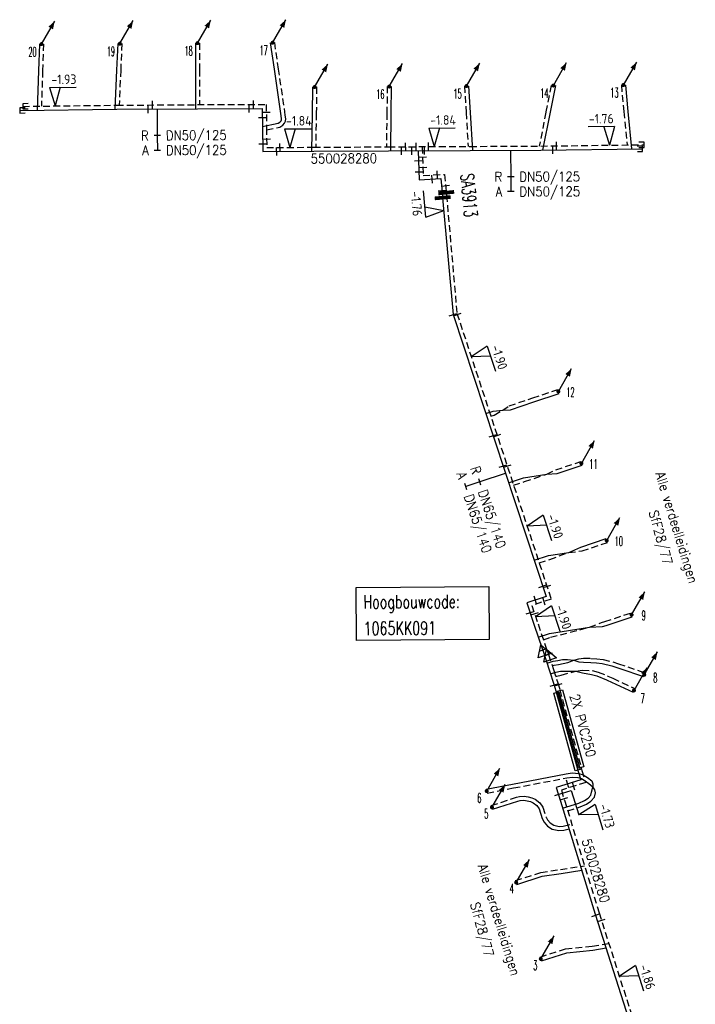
# Model space of a CAD drawing. Header units: millimetres. Extents: x 0 to 118212815, y 0 to 488348790.
# Tile 76 of 143: x 116557325 to 116620944, y 485384440 to 485477183. Entities that reach past the tile are written whole.
import ezdxf
from ezdxf.enums import TextEntityAlignment as Align

# ---------------------------------------------------------------- set-up
doc = ezdxf.new("R2010")
doc.units = ezdxf.units.MM
doc.header["$LTSCALE"] = 200
doc.linetypes.add('HIDDEN2', pattern=[4.7625, 3.175, -1.5875])
for name, color, linetype in [('WW-C-AFSLUITER', 7, 'Continuous'), ('WW-C-hoogbouw', 7, 'Continuous'), ('WW-C-mof', 7, 'Continuous'), ('WW-C-stijgstrang', 7, 'Continuous'), ('WW-C-VERLOOP', 7, 'Continuous'), ('WW-I-diam', 7, 'Continuous'), ('WW-I-info', 7, 'Continuous'), ('WW-I-NAP', 7, 'Continuous'), ('WW-L-aanvoer', 3, 'Continuous'), ('WW-L-mantelbuis', 3, 'Continuous'), ('WW-L-retour', 3, 'HIDDEN2')]:
    doc.layers.add(name, color=color, linetype=linetype)
doc.styles.add('DIN17', font='ROMANS.SHX', dxfattribs={"width": 0.9})
doc.styles.add('ISOCP', font='ISOCP.SHX')

# ---------------------------------------------------------------- blocks, each defined once
blk = doc.blocks.new('LR-mof')
at = {"color": 0, "linetype": 'ByBlock', "lineweight": -2}
blk.add_line((0, -0.75), (0, 0.75), dxfattribs=at)
blk = doc.blocks.new('LR-VERL')
at = {"color": 0, "linetype": 'ByBlock', "lineweight": -2}
blk.add_lwpolyline([(1.08, 0), (-1.08, -1.25), (-1.08, 1.25)], close=True, dxfattribs=at)
blk = doc.blocks.new('nap1')
at = {"color": 0, "linetype": 'Continuous', "lineweight": -3}
for p, q in [((-1, 3.5), (0, 0)), ((-1, 3.5), (4, 3.5)), ((1, 3.5), (0, 0))]:
    blk.add_line(p, q, dxfattribs=at)
at = {"color": 0, "linetype": 'Continuous', "lineweight": -3, "style": 'ISOCP'}
for tag, p in [('*1', (1.7, 5)), ('*2', (4, 1.5))]:
    blk.add_attdef(tag, text='', height=1.8, dxfattribs=at).set_placement(p, align=Align.MIDDLE)
blk = doc.blocks.new('LR-DIAO2')
at = {"color": 0, "lineweight": -3}
blk.add_line((0, 0), (0, -5), dxfattribs=at)
at = {"color": 0, "linetype": 'Continuous', "lineweight": -3}
blk.add_line((0, -5), (0, -7.8), dxfattribs=at)
at = {"color": 0, "lineweight": -3}
for points in [[(0.61, -5), (0, -5), (-0.61, -5)], [(0.61, -7.8), (0, -7.8), (-0.61, -7.8)]]:
    blk.add_lwpolyline(points, dxfattribs=at)
at = {"color": 1, "lineweight": -3, "style": 'DIN17', "width": 0.9}
for tag, p in [('*1', (-1.61, -5)), ('*2', (-1.61, -7.78))]:
    blk.add_attdef(tag, text='', height=1.8, dxfattribs=at).set_placement(p, align=Align.MIDDLE_RIGHT)
for tag, p in [('*11', (1.61, -5)), ('*12', (1.61, -7.8))]:
    blk.add_attdef(tag, text='', height=1.8, dxfattribs=at).set_placement(p, align=Align.MIDDLE_LEFT)
blk = doc.blocks.new('LR-hyp')
at = {"color": 7, "linetype": 'ByBlock', "lineweight": -3, "style": 'DIN17', "width": 0.9}
blk.add_attdef('*1', text='', height=1.8, dxfattribs=at).set_placement((0, 0), align=Align.MIDDLE)
at = {"color": 7, "linetype": 'ByBlock', "lineweight": -2, "style": 'DIN17', "width": 0.9, "flags": 1}
blk.add_attdef('*2', text='', height=1.8, dxfattribs=at).set_placement((0, -5), align=Align.MIDDLE)
blk = doc.blocks.new('LR-smof')
at = {"color": 0, "linetype": 'ByBlock', "lineweight": -2}
blk.add_lwpolyline([(1, 0.5), (0, 0.5), (0, -0.5), (1, -0.5)], dxfattribs=at)
blk = doc.blocks.new('nap2')
at = {"color": 0, "linetype": 'Continuous', "lineweight": -3}
for p, q in [((1, 3.5), (-4, 3.5)), ((-1, 3.5), (0, 0)), ((1, 3.5), (0, 0))]:
    blk.add_line(p, q, dxfattribs=at)
at = {"color": 0, "linetype": 'Continuous', "lineweight": -3, "style": 'ISOCP'}
for tag, p in [('*1', (-1.5, 5)), ('*2', (-4, 1.5))]:
    blk.add_attdef(tag, text='', height=1.8, dxfattribs=at).set_placement(p, align=Align.MIDDLE)
blk = doc.blocks.new('LR-styg')
at = {"color": 0, "lineweight": -3}
blk.add_line((0, 0), (2.5, 4.33), dxfattribs=at)
at = {"color": 0, "lineweight": -3, "const_width": 0.375}
blk.add_lwpolyline([(-0.19, 0, 1), (0.19, 0, 1)], format="xyb", close=True, dxfattribs=at)
at = {"color": 0, "lineweight": -3}
blk.add_solid([(2.5, 4.33), (1.32, 3.28), (2.18, 2.78)], dxfattribs=at)
at = {"color": 7, "linetype": 'ByBlock', "lineweight": -2, "style": 'DIN17', "width": 0.5}
blk.add_attdef('*1', text='', height=1.8, dxfattribs=at).set_placement((0, -2.5), align=Align.MIDDLE)
blk = doc.blocks.new('LR-hoogb')
at = {"color": 0, "linetype": 'ByBlock', "lineweight": -3}
blk.add_lwpolyline([(-12.5, 5), (12.5, 5), (12.5, -5), (-12.5, -5)], close=True, dxfattribs=at)
at = {"color": 7, "linetype": 'Continuous', "lineweight": -3, "style": 'DIN17', "width": 0.7}
blk.add_text('Hoogbouwcode:', height=2.5, dxfattribs=at).set_placement((-11.15, 1))
at = {"color": 0, "linetype": 'ByBlock', "lineweight": -3, "style": 'DIN17', "width": 0.7}
for tag, p in [('*1', (-11.15, -4)), ('*2', (-11.15, -9))]:
    blk.add_attdef(tag, p, '', height=2.5, dxfattribs=at)
blk = doc.blocks.new('LR-AFS')
at = {"color": 0, "lineweight": -3, "const_width": 0.7}
blk.add_lwpolyline([(0, -1.5), (0, 1.5)], dxfattribs=at)
at = {"color": 7, "linetype": 'ByBlock', "lineweight": -2, "style": 'DIN17', "width": 0.9}
blk.add_attdef('*1', text='', height=2.5, dxfattribs=at).set_placement((0, 5), align=Align.MIDDLE)
at = {"color": 0, "linetype": 'ByBlock', "lineweight": -2, "style": 'DIN17', "width": 0.3, "flags": 1}
for tag, p in [('*2', (2.5, 1.5)), ('OCODE', (-7.5, -2.5)), ('NCODE', (-2.5, -2.5)), ('BC', (2.5, -2.5)), ('RK', (7.5, -2.5)), ('ST', (-7.5, -5)), ('VCODE', (-2.5, -5)), ('NIVO', (2.5, -5)), ('IMM', (7.5, -5)), ('FABR', (-7.5, -7.5)), ('TYPE', (-2.5, -7.5)), ('OPBOUW', (2.5, -7.5)), ('BEDIEN', (7.5, -7.5)), ('VERTR', (-7.5, -10)), ('OPBLEN', (-2.5, -10)), ('HULPST', (2.5, -10)), ('VERLSP', (7.5, -10)), ('DEKM', (-7.5, -12.5)), ('PDATUM', (-2.5, -12.5)), ('OPM', (2.5, -12.5)), ('BORD', (7.5, -12.5)), ('BORDL', (-7.5, -15)), ('BORDX', (-2.5, -15)), ('BORDY', (2.5, -15)), ('BORDZ', (7.5, -15))]:
    blk.add_attdef(tag, text='', height=1.8, dxfattribs=at).set_placement(p, align=Align.MIDDLE)

msp = doc.modelspace()

# ---------------------------------------------------------------- linework, layer by layer
at = {"layer": 'WW-I-NAP'}
for p, q in [((116608425, 485404314), (116609262, 485404579)), ((116609262, 485404579), (116609992, 485402272))]:
    msp.add_line(p, q, dxfattribs=at)
at = {"layer": 'WW-L-aanvoer'}
for p, q in [((116559183, 485474880), (116559103, 485472379)), ((116566566, 485474926), (116566456, 485472426)), ((116573880, 485474972), (116573877, 485472472)), ((116581319, 485472519), (116580954, 485475017)), ((116581961, 485468136), (116581319, 485472519)), ((116559103, 485472379), (116558983, 485468658)), ((116566456, 485472426), (116566294, 485468746)), ((116573877, 485472472), (116573872, 485468797)), ((116584907, 485470841), (116584870, 485468341)), ((116592317, 485470888), (116592281, 485468387)), ((116599587, 485470933), (116599741, 485468434)), ((116607770, 485470985), (116607270, 485468481)), ((116614363, 485471026), (116614599, 485468527)), ((116566471, 485468748), (116574058, 485468799)), ((116574058, 485468799), (116580165, 485468816)), ((116580165, 485468816), (116580187, 485466969)), ((116557328, 485468638), (116566471, 485468748)), ((116581992, 485467853), (116581961, 485468136)), ((116581973, 485467743), (116581992, 485467853)), ((116584870, 485468341), (116584817, 485464787)), ((116592281, 485468387), (116592228, 485464830)), ((116599741, 485468434), (116599959, 485464871)), ((116607270, 485468481), (116606556, 485464901)), ((116614599, 485468527), (116614931, 485465010)), ((116580186, 485467124), (116581662, 485467421)), ((116580187, 485466969), (116580214, 485464760)), ((116581662, 485467421), (116581835, 485467531)), ((116581835, 485467531), (116581933, 485467646)), ((116581933, 485467646), (116581973, 485467743)), ((116580214, 485464760), (116585017, 485464788)), ((116585017, 485464788), (116592044, 485464829)), ((116592044, 485464829), (116599749, 485464870)), ((116594857, 485464844), (116594954, 485462111)), ((116599749, 485464870), (116606397, 485464899)), ((116606397, 485464899), (116615983, 485465023, -1518)), ((116594954, 485462111), (116596978, 485462212)), ((116596978, 485462212), (116597134, 485460632)), ((116597134, 485460632), (116597154, 485460417)), ((116597154, 485460417), (116598128, 485449422)), ((116598128, 485449422), (116606891, 485422853)), ((116605750, 485441192), (116608111, 485441983)), ((116603532, 485440448), (116605750, 485441192)), ((116601211, 485440075), (116601899, 485440302)), ((116601899, 485440302), (116602810, 485440407)), ((116602810, 485440407), (116603532, 485440448)), ((116607931, 485434423), (116610278, 485435209)), ((116603355, 485433573), (116604755, 485434042)), ((116604755, 485434042), (116606971, 485434370)), ((116606971, 485434370), (116607931, 485434423)), ((116610160, 485427504), (116612542, 485428302)), ((116609046, 485427003), (116610160, 485427504)), ((116605766, 485426264), (116607131, 485426714)), ((116607131, 485426714), (116609046, 485427003)), ((116606891, 485422853), (116605076, 485422254)), ((116605076, 485422254), (116605772, 485420144)), ((116612538, 485420124), (116615005, 485420951)), ((116605772, 485420144), (116606521, 485417964)), ((116607214, 485419382), (116610990, 485419961)), ((116610990, 485419961), (116612210, 485420029)), ((116612210, 485420029), (116612538, 485420124)), ((116606158, 485419020), (116607214, 485419382)), ((116606521, 485417964), (116606577, 485417793)), ((116606577, 485417793), (116607228, 485415856)), ((116607555, 485416764), (116608000, 485416837)), ((116608000, 485416837), (116608432, 485416912)), ((116608432, 485416912), (116608918, 485416931)), ((116608918, 485416931), (116609496, 485416840)), ((116609496, 485416840), (116609979, 485416705)), ((116606987, 485416573), (116607555, 485416764)), ((116609979, 485416705), (116610408, 485416678)), ((116610408, 485416678), (116611100, 485416646)), ((116611100, 485416646), (116611640, 485416616)), ((116611640, 485416616), (116612188, 485416533)), ((116612188, 485416533), (116613083, 485416333)), ((116613083, 485416333), (116613844, 485416071)), ((116613844, 485416071), (116616074, 485415303)), ((116607228, 485415856), (116607624, 485414606)), ((116607321, 485415563), (116607817, 485415720)), ((116607817, 485415720), (116608245, 485415818)), ((116608245, 485415818), (116609691, 485415826)), ((116609691, 485415826), (116610312, 485415665)), ((116610312, 485415665), (116611166, 485415509)), ((116611166, 485415509), (116611682, 485415377)), ((116611682, 485415377), (116612569, 485415014)), ((116612569, 485415014), (116612643, 485414979)), ((116612643, 485414979), (116615095, 485413836)), ((116607624, 485414606), (116607823, 485413954)), ((116607823, 485413954), (116609908, 485406372)), ((116603716, 485405180), (116608774, 485406145)), ((116608774, 485406145), (116609356, 485406233)), ((116609356, 485406233), (116609964, 485406169)), ((116609908, 485406372), (116610152, 485405569)), ((116609964, 485406169), (116610380, 485406063)), ((116610380, 485406063), (116610793, 485405815)), ((116610793, 485405815), (116611195, 485405490)), ((116601242, 485404708), (116603716, 485405180)), ((116610152, 485405569), (116607858, 485404870)), ((116607858, 485404870), (116608255, 485403568)), ((116611195, 485405490), (116611290, 485405207)), ((116611237, 485404644), (116611292, 485404912)), ((116611290, 485405207), (116611292, 485404912)), ((116610521, 485403631), (116610841, 485403856)), ((116610841, 485403856), (116611095, 485404145)), ((116611095, 485404145), (116611169, 485404408)), ((116611169, 485404408), (116611237, 485404644)), ((116601853, 485402810), (116604233, 485403577)), ((116604233, 485403577), (116604451, 485403647)), ((116604451, 485403647), (116604796, 485403655)), ((116604796, 485403655), (116605120, 485403609)), ((116605120, 485403609), (116605416, 485403532)), ((116605416, 485403532), (116605678, 485403418)), ((116605678, 485403418), (116606030, 485403156)), ((116606030, 485403156), (116606227, 485402845)), ((116608255, 485403568), (116611520, 485392935)), ((116608451, 485402929), (116609987, 485403401)), ((116609987, 485403401), (116610521, 485403631)), ((116606227, 485402845), (116606533, 485401928)), ((116606533, 485401928), (116606700, 485401583)), ((116606700, 485401583), (116607039, 485401232)), ((116607039, 485401232), (116607481, 485400949)), ((116607481, 485400949), (116608093, 485400810)), ((116608093, 485400810), (116608569, 485400836)), ((116608569, 485400836), (116609052, 485400972)), ((116604134, 485395731), (116606514, 485396497)), ((116606514, 485396497), (116608300, 485396770)), ((116608300, 485396770), (116610251, 485397070)), ((116611520, 485392935), (116615465, 485380579)), ((116606453, 485388533), (116608833, 485389300)), ((116608833, 485389300), (116611287, 485389541)), ((116611287, 485389541), (116612539, 485389745))]:
    msp.add_line(p, q, dxfattribs=at)
at = {"layer": 'WW-L-mantelbuis', "color": 1}
msp.add_lwpolyline([(116608448, 485414058), (116610438, 485406820), (116609956, 485406687), (116607966, 485413926)], close=True, dxfattribs=at)
at = {"layer": 'WW-L-mantelbuis'}
msp.add_lwpolyline([(116608101, 485413885), (116610117, 485406553), (116609635, 485406420), (116607619, 485413752)], close=True, dxfattribs=at)
at = {"layer": 'WW-L-retour'}
for p, q in [((116559563, 485474882), (116559483, 485472382)), ((116566947, 485474929), (116566837, 485472428)), ((116574260, 485474975), (116574257, 485472474)), ((116581703, 485472521), (116581337, 485475019)), ((116582338, 485468184), (116581703, 485472521)), ((116559483, 485472382), (116559376, 485469042)), ((116566837, 485472428), (116566691, 485469129)), ((116574257, 485472474), (116574252, 485469179)), ((116585287, 485470844), (116585250, 485468343)), ((116591937, 485470885), (116591901, 485468385)), ((116599207, 485470931), (116599360, 485468432)), ((116607382, 485470982), (116606882, 485468479)), ((116613982, 485471024), (116614217, 485468525)), ((116557628, 485469021), (116566468, 485469128)), ((116566468, 485469128), (116574056, 485469179)), ((116574056, 485469179), (116580541, 485469198)), ((116580541, 485469198), (116580567, 485466974)), ((116582376, 485467842), (116582338, 485468184)), ((116585250, 485468343), (116585203, 485465169)), ((116591901, 485468385), (116591854, 485465208)), ((116599360, 485468432), (116599555, 485465249)), ((116606882, 485468479), (116606244, 485465278)), ((116614217, 485468525), (116614514, 485465384)), ((116580567, 485466974), (116580590, 485465143)), ((116580569, 485466814), (116581806, 485467063)), ((116581806, 485467063), (116582088, 485467240)), ((116582088, 485467240), (116582262, 485467446)), ((116582262, 485467446), (116582340, 485467636)), ((116582340, 485467636), (116582376, 485467842)), ((116580590, 485465143), (116585015, 485465168)), ((116585015, 485465168), (116592042, 485465209)), ((116592042, 485465209), (116599747, 485465250)), ((116595223, 485465226), (116595320, 485462509)), ((116599747, 485465250), (116606393, 485465279)), ((116606393, 485465279), (116616117, 485465405, -1598)), ((116595320, 485462509), (116597320, 485462610)), ((116597320, 485462610), (116597492, 485460882)), ((116597492, 485460882), (116597513, 485460668)), ((116597513, 485460668), (116598496, 485449520)), ((116598496, 485449520), (116607370, 485422611)), ((116605634, 485441553), (116607990, 485442343)), ((116603411, 485440809), (116605634, 485441553)), ((116602019, 485439942), (116602810, 485440407)), ((116602810, 485440407), (116603411, 485440809)), ((116601690, 485439833), (116602019, 485439942)), ((116607815, 485434785), (116610157, 485435569)), ((116606971, 485434370), (116607815, 485434785)), ((116603834, 485433333), (116604859, 485433677)), ((116604859, 485433677), (116606971, 485434370)), ((116609046, 485427003), (116610277, 485427143)), ((116610277, 485427143), (116612663, 485427942)), ((116606246, 485426022), (116607237, 485426349)), ((116607237, 485426349), (116609046, 485427003)), ((116607370, 485422611), (116605556, 485422013)), ((116605556, 485422013), (116606132, 485420266)), ((116612422, 485420486), (116614885, 485421312)), ((116606132, 485420266), (116606880, 485418088)), ((116607315, 485419015), (116610990, 485419961)), ((116610990, 485419961), (116612118, 485420398)), ((116612118, 485420398), (116612422, 485420486)), ((116606641, 485418784), (116607315, 485419015)), ((116606880, 485418088), (116607116, 485417384)), ((116607116, 485417384), (116607590, 485415974)), ((116608952, 485416637), (116609496, 485416840)), ((116609496, 485416840), (116609983, 485416981)), ((116609983, 485416981), (116610412, 485417059)), ((116610412, 485417059), (116611119, 485417026)), ((116611119, 485417026), (116611679, 485416994)), ((116611679, 485416994), (116612258, 485416907)), ((116612258, 485416907), (116613186, 485416698)), ((116607469, 485416334), (116607647, 485416394)), ((116607590, 485415974), (116607987, 485414719)), ((116607647, 485416394), (116608063, 485416462)), ((116608063, 485416462), (116608488, 485416536)), ((116608488, 485416536), (116608952, 485416637)), ((116609691, 485415826), (116610315, 485415922)), ((116610315, 485415922), (116611238, 485415882)), ((116613186, 485416698), (116613699, 485416522)), ((116613699, 485416522), (116616198, 485415662)), ((116607798, 485415316), (116607917, 485415353)), ((116607917, 485415353), (116608322, 485415446)), ((116608322, 485415446), (116609691, 485415826)), ((116611238, 485415882), (116611802, 485415739)), ((116611802, 485415739), (116612721, 485415362)), ((116612721, 485415362), (116613175, 485415150)), ((116613175, 485415150), (116615255, 485414180)), ((116607987, 485414719), (116608188, 485414060)), ((116608188, 485414060), (116610273, 485406478)), ((116603834, 485404815), (116608838, 485405770)), ((116608838, 485405770), (116609365, 485405850)), ((116609365, 485405850), (116609897, 485405794)), ((116609897, 485405794), (116610232, 485405708)), ((116610232, 485405708), (116610574, 485405502)), ((116610273, 485406478), (116610627, 485405317)), ((116601359, 485404343), (116603834, 485404815)), ((116610627, 485405317), (116608332, 485404617)), ((116610574, 485405502), (116610919, 485405224)), ((116610919, 485405224), (116611106, 485405081)), ((116611106, 485405081), (116611292, 485404912)), ((116611475, 485404641), (116611292, 485404912)), ((116601737, 485403172), (116604116, 485403939)), ((116604116, 485403939), (116604387, 485404026)), ((116604387, 485404026), (116604818, 485404035)), ((116604818, 485404035), (116605194, 485403983)), ((116605194, 485403983), (116605541, 485403893)), ((116605541, 485403893), (116605871, 485403749)), ((116608332, 485404617), (116608618, 485403679)), ((116611096, 485403571), (116611438, 485403959)), ((116611438, 485403959), (116611550, 485404359)), ((116611550, 485404359), (116611475, 485404641)), ((116605871, 485403749), (116606313, 485403419)), ((116606313, 485403419), (116606573, 485403010)), ((116606573, 485403010), (116606885, 485402071)), ((116608618, 485403679), (116611883, 485393049)), ((116608926, 485402677), (116610118, 485403043)), ((116610118, 485403043), (116610708, 485403298)), ((116610708, 485403298), (116611096, 485403571)), ((116606885, 485402071), (116607015, 485401803)), ((116607015, 485401803), (116607281, 485401528)), ((116607281, 485401528), (116607630, 485401305)), ((116607630, 485401305), (116608125, 485401193)), ((116608125, 485401193), (116608506, 485401213)), ((116608506, 485401213), (116609306, 485401439)), ((116608243, 485397145), (116610517, 485397495)), ((116604018, 485396092), (116606397, 485396859)), ((116606397, 485396859), (116608243, 485397145)), ((116611883, 485393049), (116615828, 485380694)), ((116611238, 485389918), (116612801, 485390172)), ((116606337, 485388895), (116608716, 485389662)), ((116608716, 485389662), (116611238, 485389918))]:
    msp.add_line(p, q, dxfattribs=at)

# ---------------------------------------------------------------- block references
at = {"layer": 'WW-C-AFSLUITER', "linetype": 'Continuous'}
ref = msp.add_blockref('LR-AFS', (116597154, 485460417), dxfattribs=dict(at, xscale=500, yscale=500, zscale=500, rotation=275.0636))
ref.add_attrib('*1', 'SA3913', dxfattribs={"layer": '0', "color": 7, "linetype": 'ByBlock', "lineweight": -2, "height": 1250, "rotation": 275.0636, "style": 'DIN17', "width": 0.65}).set_placement((116599644, 485460638), align=Align.MIDDLE)
at = {"layer": 'WW-C-AFSLUITER', "linetype": 'Continuous', "xscale": 500, "yscale": 500, "zscale": 500, "rotation": 275.6635}
msp.add_blockref('LR-AFS', (116597491, 485460890), dxfattribs=at)
at = {"layer": 'WW-C-hoogbouw', "linetype": 'Continuous'}
ref = msp.add_blockref('LR-hoogb', (116595276, 485421254), dxfattribs=dict(at, xscale=500.0000000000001, yscale=500.0000000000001, zscale=500.0000000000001, rotation=0.3596959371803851))
ref.add_attrib('*1', '1065KK091', (116589714, 485419219), dxfattribs={"layer": '0', "color": 7, "linetype": 'ByBlock', "lineweight": -3, "height": 1250, "rotation": 0.3597, "style": 'DIN17', "width": 0.7})
at = {"layer": 'WW-C-mof', "linetype": 'Continuous', "xscale": 500, "yscale": 500, "zscale": 500}
for name, p, rotation in [('LR-smof', (116557328, 485468638), 0.6893), ('LR-smof', (116557628, 485469021), 0.6893), ('LR-mof', (116569412, 485468767), 0.3848), ('LR-mof', (116569831, 485469150), 0.3848), ('LR-mof', (116578933, 485468813), 0.1671), ('LR-mof', (116579350, 485469194), 0.1671), ('LR-mof', (116580175, 485467981), 270.6888), ('LR-mof', (116580550, 485468466), 270.6888), ('LR-mof', (116580206, 485465484), 270.6957), ('LR-mof', (116580580, 485465945), 270.6957), ('LR-mof', (116581521, 485464768), 0.3283), ('LR-mof', (116581836, 485465150), 0.3283), ('LR-mof', (116593267, 485464835), 0.306), ('LR-mof', (116593671, 485465217), 0.306), ('LR-mof', (116594238, 485464840), 0.306), ('LR-mof', (116594657, 485465223), 0.306), ('LR-mof', (116595441, 485464847), 0.306), ('LR-mof', (116595833, 485465229), 0.306), ('LR-mof', (116607534, 485464913), 0.7455), ('LR-mof', (116607871, 485465298), 0.7465), ('LR-smof', (116615983, 485465023), 180.7468), ('LR-smof', (116616117, 485465405), 180.7468), ('LR-mof', (116595258, 485464262), 272.0358), ('LR-mof', (116594890, 485463902), 272.0358), ('LR-mof', (116595293, 485463265), 272.0358), ('LR-mof', (116594928, 485462851), 272.0358), ('LR-mof', (116596164, 485462171), 2.8715), ('LR-mof', (116596645, 485462576), 2.8715), ('LR-mof', (116597426, 485461548), 275.6635), ('LR-mof', (116597089, 485461087), 275.6635), ('LR-mof', (116598133, 485449405), 288.2532), ('LR-mof', (116598529, 485449419), 288.2532), ('LR-mof', (116601892, 485438009), 288.2532), ('LR-mof', (116602288, 485438023), 288.2532), ('LR-mof', (116602834, 485435151), 288.2532), ('LR-mof', (116603236, 485435148), 288.2532), ('LR-mof', (116606572, 485423820), 288.2532), ('LR-mof', (116606973, 485423817), 288.2532), ('LR-mof', (116605885, 485422522), 18.2532), ('LR-mof', (116606690, 485422387), 18.2532), ('LR-mof', (116605379, 485421335), 288.2532), ('LR-mof', (116605814, 485421229), 288.2532), ('LR-mof', (116607650, 485414523), 286.9448), ('LR-mof', (116608035, 485414562), 286.9448), ('LR-mof', (116608924, 485405195), 16.962), ('LR-mof', (116609494, 485404971), 16.962), ('LR-mof', (116608060, 485404206), 286.962), ('LR-mof', (116608575, 485403820), 286.962), ('LR-mof', (116611552, 485392835), 287.7072), ('LR-mof', (116612102, 485392361), 287.7072)]:
    msp.add_blockref(name, p, dxfattribs=dict(at, rotation=rotation))
at = {"layer": 'WW-C-mof', "xscale": 500, "yscale": 500, "zscale": 500, "rotation": 108.5787}
for p in [(116606577, 485417793), (116607116, 485417384)]:
    msp.add_blockref('LR-mof', p, dxfattribs=at)
at = {"layer": 'WW-C-stijgstrang', "linetype": 'Continuous'}
ref = msp.add_blockref('LR-styg', (116574070, 485474973), dxfattribs=dict(at, xscale=500, yscale=500, zscale=500))
ref.add_attrib('*1', '18', dxfattribs={"layer": '0', "color": 1, "linetype": 'ByBlock', "lineweight": -2, "height": 900, "style": 'DIN17', "width": 0.5}).set_placement((116573227, 485474251), align=Align.MIDDLE)
ref = msp.add_blockref('LR-styg', (116581145, 485475018), dxfattribs=dict(at, xscale=500, yscale=500, zscale=500))
ref.add_attrib('*1', '17', dxfattribs={"layer": '0', "color": 1, "linetype": 'ByBlock', "lineweight": -2, "height": 900, "style": 'DIN17', "width": 0.5}).set_placement((116580302, 485474295), align=Align.MIDDLE)
ref = msp.add_blockref('LR-styg', (116559373, 485474881), dxfattribs=dict(at, xscale=500, yscale=500, zscale=500))
ref.add_attrib('*1', '20', dxfattribs={"layer": '0', "color": 1, "linetype": 'ByBlock', "lineweight": -2, "height": 900, "style": 'DIN17', "width": 0.5}).set_placement((116558529, 485474158), align=Align.MIDDLE)
ref = msp.add_blockref('LR-styg', (116566757, 485474927), dxfattribs=dict(at, xscale=500, yscale=500, zscale=500))
ref.add_attrib('*1', '19', dxfattribs={"layer": '0', "color": 1, "linetype": 'ByBlock', "lineweight": -2, "height": 900, "style": 'DIN17', "width": 0.5}).set_placement((116565913, 485474205), align=Align.MIDDLE)
at = {"layer": 'WW-C-stijgstrang', "linetype": 'Continuous', "xscale": 500, "yscale": 500, "zscale": 500}
msp.add_blockref('LR-styg', (116585097, 485470842), dxfattribs=at)
at = {"layer": 'WW-C-stijgstrang', "linetype": 'Continuous'}
ref = msp.add_blockref('LR-styg', (116592127, 485470887), dxfattribs=dict(at, xscale=500, yscale=500, zscale=500))
ref.add_attrib('*1', '16', dxfattribs={"layer": '0', "color": 1, "linetype": 'ByBlock', "lineweight": -2, "height": 900, "style": 'DIN17', "width": 0.5}).set_placement((116591284, 485470164), align=Align.MIDDLE)
ref = msp.add_blockref('LR-styg', (116599397, 485470932), dxfattribs=dict(at, xscale=500, yscale=500, zscale=500))
ref.add_attrib('*1', '15', dxfattribs={"layer": '0', "color": 1, "linetype": 'ByBlock', "lineweight": -2, "height": 900, "style": 'DIN17', "width": 0.5}).set_placement((116598553, 485470209), align=Align.MIDDLE)
ref = msp.add_blockref('LR-styg', (116607576, 485470983), dxfattribs=dict(at, xscale=500, yscale=500, zscale=500))
ref.add_attrib('*1', '14', dxfattribs={"layer": '0', "color": 1, "linetype": 'ByBlock', "lineweight": -2, "height": 900, "style": 'DIN17', "width": 0.5}).set_placement((116606732, 485470261), align=Align.MIDDLE)
ref = msp.add_blockref('LR-styg', (116614173, 485471025), dxfattribs=dict(at, xscale=500, yscale=500, zscale=500))
ref.add_attrib('*1', '13', dxfattribs={"layer": '0', "color": 1, "linetype": 'ByBlock', "lineweight": -2, "height": 900, "style": 'DIN17', "width": 0.5}).set_placement((116613329, 485470302), align=Align.MIDDLE)
ref = msp.add_blockref('LR-styg', (116608050, 485442163), dxfattribs=dict(at, xscale=500, yscale=500, zscale=500))
ref.add_attrib('*1', '12', dxfattribs={"layer": '0', "color": 1, "linetype": 'ByBlock', "lineweight": -2, "height": 900, "style": 'DIN17', "width": 0.5}).set_placement((116609189, 485442104), align=Align.MIDDLE)
ref = msp.add_blockref('LR-styg', (116610217, 485435389), dxfattribs=dict(at, xscale=500, yscale=500, zscale=500))
ref.add_attrib('*1', '11', dxfattribs={"layer": '0', "color": 1, "linetype": 'ByBlock', "lineweight": -2, "height": 900, "style": 'DIN17', "width": 0.5}).set_placement((116611356, 485435330), align=Align.MIDDLE)
ref = msp.add_blockref('LR-styg', (116612603, 485428122), dxfattribs=dict(at, xscale=500, yscale=500, zscale=500))
ref.add_attrib('*1', '10', dxfattribs={"layer": '0', "color": 1, "linetype": 'ByBlock', "lineweight": -2, "height": 900, "style": 'DIN17', "width": 0.5}).set_placement((116613741, 485428063), align=Align.MIDDLE)
ref = msp.add_blockref('LR-styg', (116614945, 485421132), dxfattribs=dict(at, xscale=500, yscale=500, zscale=500))
ref.add_attrib('*1', '9', dxfattribs={"layer": '0', "color": 1, "linetype": 'ByBlock', "lineweight": -2, "height": 900, "style": 'DIN17', "width": 0.5}).set_placement((116616083, 485421073), align=Align.MIDDLE)
ref = msp.add_blockref('LR-styg', (116616136, 485415482), dxfattribs=dict(at, xscale=500, yscale=500, zscale=500))
ref.add_attrib('*1', '8', dxfattribs={"layer": '0', "color": 1, "linetype": 'ByBlock', "lineweight": -2, "height": 900, "style": 'DIN17', "width": 0.5}).set_placement((116617172, 485415204), align=Align.MIDDLE)
ref = msp.add_blockref('LR-styg', (116615175, 485414008), dxfattribs=dict(at, xscale=500, yscale=500, zscale=500))
ref.add_attrib('*1', '7', dxfattribs={"layer": '0', "color": 1, "linetype": 'ByBlock', "lineweight": -2, "height": 900, "style": 'DIN17', "width": 0.5}).set_placement((116615996, 485413269), align=Align.MIDDLE)
ref = msp.add_blockref('LR-styg', (116601301, 485404525), dxfattribs=dict(at, xscale=500, yscale=500, zscale=500))
ref.add_attrib('*1', '6', dxfattribs={"layer": '0', "color": 1, "linetype": 'ByBlock', "lineweight": -2, "height": 900, "style": 'DIN17', "width": 0.5}).set_placement((116600606, 485403876), align=Align.MIDDLE)
ref = msp.add_blockref('LR-styg', (116601795, 485402991), dxfattribs=dict(at, xscale=500, yscale=500, zscale=500))
ref.add_attrib('*1', '5', dxfattribs={"layer": '0', "color": 1, "linetype": 'ByBlock', "lineweight": -2, "height": 900, "style": 'DIN17', "width": 0.5}).set_placement((116601260, 485402393), align=Align.MIDDLE)
ref = msp.add_blockref('LR-styg', (116604076, 485395912), dxfattribs=dict(at, xscale=500, yscale=500, zscale=500))
ref.add_attrib('*1', '4', dxfattribs={"layer": '0', "color": 1, "linetype": 'ByBlock', "lineweight": -2, "height": 900, "style": 'DIN17', "width": 0.5}).set_placement((116603661, 485395352), align=Align.MIDDLE)
ref = msp.add_blockref('LR-styg', (116606395, 485388714), dxfattribs=dict(at, xscale=500, yscale=500, zscale=500))
ref.add_attrib('*1', '3', dxfattribs={"layer": '0', "color": 1, "linetype": 'ByBlock', "lineweight": -2, "height": 900, "style": 'DIN17', "width": 0.5}).set_placement((116605873, 485388120), align=Align.MIDDLE)
at = {"layer": 'WW-C-VERLOOP', "linetype": 'Continuous', "xscale": 500, "yscale": 500, "zscale": 500, "rotation": 108.5787}
for p in [(116606577, 485417793), (116607116, 485417384)]:
    msp.add_blockref('LR-VERL', p, dxfattribs=at)
at = {"layer": 'WW-I-diam', "linetype": 'Continuous', "xscale": 500, "yscale": 500, "zscale": 500}
for p, rotation, values in [((116570265, 485468773), 0.384831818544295, {'*1': 'R', '*11': 'DN50/125', '*2': 'A', '*12': 'DN50/125'}), ((116603556, 485464886), 0.248370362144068, {'*1': 'R', '*11': 'DN50/125', '*2': 'A', '*12': 'DN50/125'}), ((116603026, 485434423), 288.2532119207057, {'*1': 'R', '*11': 'DN65/140', '*2': 'A', '*12': 'DN65/140'})]:
    msp.add_blockref('LR-DIAO2', p, dxfattribs=dict(at, rotation=rotation)).add_auto_attribs(values)
at = {"layer": 'WW-I-info', "linetype": 'Continuous'}
ref = msp.add_blockref('LR-hyp', (116587850, 485464112), dxfattribs=dict(at, xscale=500, yscale=500, zscale=500, rotation=0.3316000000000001))
ref.add_attrib('*1', '550028280', dxfattribs={"layer": '0', "color": 0, "linetype": 'ByBlock', "lineweight": -3, "height": 900, "rotation": 0.3316, "style": 'DIN17', "width": 0.9}).set_placement((116587850, 485464112), align=Align.MIDDLE)
ref = msp.add_blockref('LR-hyp', (116611574, 485397019), dxfattribs=dict(at, xscale=500.0000000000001, yscale=500.0000000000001, zscale=500.0000000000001, rotation=287.0709273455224))
ref.add_attrib('*1', '550028280', dxfattribs={"layer": '0', "color": 0, "linetype": 'ByBlock', "lineweight": -3, "height": 900, "rotation": 287.07093, "style": 'DIN17', "width": 0.9}).set_placement((116611574, 485397019), align=Align.MIDDLE)
at = {"layer": 'WW-I-NAP', "linetype": 'Continuous'}
ref = msp.add_blockref('nap1', (116560665, 485469058), dxfattribs=dict(at, xscale=500, yscale=500, zscale=500, rotation=0.6892876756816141))
ref.add_attrib('*1', '-1.93', dxfattribs={"layer": '0', "color": 1, "linetype": 'Continuous', "lineweight": -3, "height": 900, "rotation": 0.68929, "style": 'ISOCP'}).set_placement((116561485, 485471568), align=Align.MIDDLE)
ref = msp.add_blockref('nap1', (116582772, 485465155), dxfattribs=dict(at, xscale=500, yscale=500, zscale=500, rotation=0.3283317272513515))
ref.add_attrib('*1', '-1.84', dxfattribs={"layer": '0', "color": 1, "linetype": 'Continuous', "lineweight": -3, "height": 900, "rotation": 0.32833, "style": 'ISOCP'}).set_placement((116583608, 485467660), align=Align.MIDDLE)
ref = msp.add_blockref('nap1', (116596354, 485465232), dxfattribs=dict(at, xscale=500, yscale=500, zscale=500, rotation=0.3060070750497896))
ref.add_attrib('*1', '-1.84', dxfattribs={"layer": '0', "color": 1, "linetype": 'Continuous', "lineweight": -3, "height": 900, "rotation": 0.30601, "style": 'ISOCP'}).set_placement((116597191, 485467736), align=Align.MIDDLE)
ref = msp.add_blockref('nap2', (116612869, 485465363), dxfattribs=dict(at, xscale=500, yscale=500, zscale=500, rotation=0.7465139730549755))
ref.add_attrib('*1', '-1.76', dxfattribs={"layer": '0', "color": 1, "linetype": 'Continuous', "lineweight": -3, "height": 900, "rotation": 0.74651, "style": 'ISOCP'}).set_placement((116612087, 485467853), align=Align.MIDDLE)
ref = msp.add_blockref('nap1', (116597259, 485459221), dxfattribs=dict(at, xscale=500, yscale=500, zscale=500, rotation=95.06364392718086))
ref.add_attrib('*1', '-1.76', dxfattribs={"layer": '0', "color": 1, "linetype": 'Continuous', "lineweight": -3, "height": 900, "rotation": 275.06364, "style": 'ISOCP'}).set_placement((116594694, 485459848), align=Align.MIDDLE)
ref = msp.add_blockref('nap1', (116599848, 485445419), dxfattribs=dict(at, xscale=500, yscale=500, zscale=500, rotation=288.2532119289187))
ref.add_attrib('*1', '-1.90', dxfattribs={"layer": '0', "color": 1, "linetype": 'Continuous', "lineweight": -3, "height": 900, "rotation": 288.25321, "style": 'ISOCP'}).set_placement((116602489, 485445394), align=Align.MIDDLE)
ref = msp.add_blockref('nap1', (116605103, 485429485), dxfattribs=dict(at, xscale=500, yscale=500, zscale=500, rotation=288.2532119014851))
ref.add_attrib('*1', '-1.90', dxfattribs={"layer": '0', "color": 1, "linetype": 'Continuous', "lineweight": -3, "height": 900, "rotation": 288.25321, "style": 'ISOCP'}).set_placement((116607744, 485429461), align=Align.MIDDLE)
ref = msp.add_blockref('nap1', (116605892, 485420945), dxfattribs=dict(at, xscale=500, yscale=500, zscale=500, rotation=288.2532119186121))
ref.add_attrib('*1', '-1.90', dxfattribs={"layer": '0', "color": 1, "linetype": 'Continuous', "lineweight": -3, "height": 900, "rotation": 288.25321, "style": 'ISOCP'}).set_placement((116608533, 485420920), align=Align.MIDDLE)
ref = msp.add_blockref('nap1', (116609992, 485402272), dxfattribs=dict(at, xscale=500, yscale=500, zscale=500, rotation=286.9619699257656))
ref.add_attrib('*1', '-1.73', dxfattribs={"layer": '0', "color": 1, "linetype": 'Continuous', "lineweight": -3, "height": 900, "rotation": 286.96197, "style": 'ISOCP'}).set_placement((116612631, 485402188), align=Align.MIDDLE)
ref = msp.add_blockref('nap1', (116613790, 485387074), dxfattribs=dict(at, xscale=500, yscale=500, zscale=500, rotation=287.7071651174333))
ref.add_attrib('*1', '-1.86', dxfattribs={"layer": '0', "color": 1, "linetype": 'Continuous', "lineweight": -3, "height": 900, "rotation": 287.70717, "style": 'ISOCP'}).set_placement((116616431, 485387024), align=Align.MIDDLE)

# ---------------------------------------------------------------- texts
at = {"layer": 'WW-I-info', "style": 'DIN17', "width": 0.9}
for s, rotation, p in [('Alle verdeelleidingen', 286.94482, (116617186, 485434430)), ('SfF28/77', 285.37262, (116616547, 485430831)), ('Alle verdeelleidingen', 286.94482, (116600452, 485397483)), ('SfF28/77', 285.37262, (116599733, 485393918))]:
    msp.add_text(s, height=900, rotation=rotation, dxfattribs=at).set_placement(p)
at = {"layer": 'WW-L-mantelbuis', "style": 'DIN17', "width": 0.9}
msp.add_text('2X PVC250', height=900, rotation=285.37262, dxfattribs=at).set_placement((116609925, 485410572), align=Align.CENTER)

doc.saveas('drawing.dxf')
